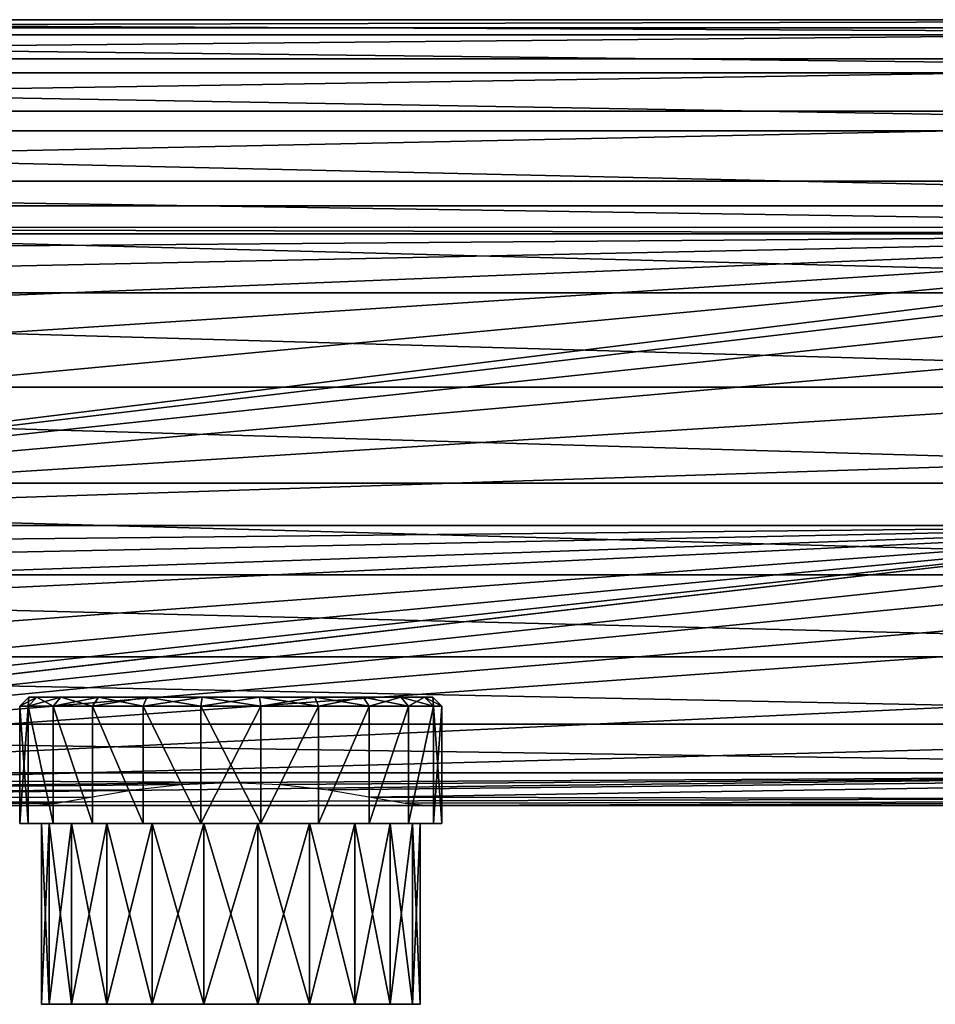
# Model space of a CAD drawing. Header units: millimetres. Extents: x -145 to 145, y -40 to 30.
# Tile 8 of 13: x -12 to 39, y -33 to 22. Entities that reach past the tile are written whole.
import ezdxf

# ---------------------------------------------------------------- set-up
doc = ezdxf.new("R2010")
doc.units = ezdxf.units.MM
doc.header["$LTSCALE"] = 115.467908
for name, color, linetype in [('29', 7, 'CONTINUOUS'), ('30', 7, 'CONTINUOUS'), ('31', 7, 'CONTINUOUS'), ('32', 7, 'CONTINUOUS'), ('36', 7, 'CONTINUOUS'), ('37', 7, 'CONTINUOUS'), ('38', 7, 'CONTINUOUS'), ('39', 7, 'CONTINUOUS'), ('40', 7, 'CONTINUOUS'), ('41', 7, 'CONTINUOUS'), ('42', 7, 'CONTINUOUS'), ('43', 7, 'CONTINUOUS')]:
    doc.layers.add(name, color=color, linetype=linetype)

msp = doc.modelspace()

# ---------------------------------------------------------------- linework, layer by layer
at = {"layer": '29', "color": 7, "linetype": 'CONTINUOUS', "true_color": 0xa2afbf}
for points in [[(91, 21.735, 0.816), (91, 21.284, -4.478), (-91, 21.284, -4.477), (91, 21.735, 0.816)], [(91, 20.889, 6.06), (91, 21.735, 0.816), (-91, 21.735, 0.816), (91, 20.889, 6.06)], [(-91, 21.735, 0.816), (91, 21.735, 0.816), (-91, 21.284, -4.477), (-91, 21.735, 0.816)], [(-91, 20.888, 6.061), (91, 20.889, 6.06), (-91, 21.735, 0.816), (-91, 20.888, 6.061)], [(91, 21.284, -4.478), (91, 19.564, -9.504), (-91, 19.564, -9.503), (91, 21.284, -4.478)], [(-91, 21.284, -4.477), (91, 21.284, -4.478), (-91, 19.564, -9.503), (-91, 21.284, -4.477)], [(91, 18.796, 10.943), (91, 20.889, 6.06), (-91, 20.888, 6.061), (91, 18.796, 10.943)], [(-91, 18.796, 10.944), (91, 18.796, 10.943), (-91, 20.888, 6.061), (-91, 18.796, 10.944)], [(91, 19.564, -9.504), (91, 16.676, -13.963), (-91, 16.677, -13.962), (91, 19.564, -9.504)], [(-91, 19.564, -9.503), (91, 19.564, -9.504), (-91, 16.677, -13.962), (-91, 19.564, -9.503)], [(91, 15.583, 15.174), (91, 18.796, 10.943), (-91, 18.796, 10.944), (91, 15.583, 15.174)], [(-91, 15.582, 15.174), (91, 15.583, 15.174), (-91, 18.796, 10.944), (-91, 15.582, 15.174)], [(-91, 16.677, -13.962), (91, 16.676, -13.963), (-91, 12.795, -17.588), (-91, 16.677, -13.962)], [(91, 16.676, -13.963), (91, 12.794, -17.589), (-91, 12.795, -17.588), (91, 16.676, -13.963)], [(91, 11.44, 18.499), (91, 15.583, 15.174), (-91, 15.582, 15.174), (91, 11.44, 18.499)], [(-91, 11.439, 18.499), (91, 11.44, 18.499), (-91, 15.582, 15.174), (-91, 11.439, 18.499)], [(75.37, 10.246, -19.185), (-74.416, 10.239, -19.189), (-91, 12.795, -17.588), (75.37, 10.246, -19.185)], [(91, 12.794, -17.589), (75.37, 10.246, -19.185), (-91, 12.795, -17.588), (91, 12.794, -17.589)], [(91, 6.614, 20.72), (91, 11.44, 18.499), (-91, 11.439, 18.499), (91, 6.614, 20.72)], [(-91, 6.613, 20.72), (91, 6.614, 20.72), (-91, 11.439, 18.499), (-91, 6.613, 20.72)], [(75.37, 10.246, -19.185), (71.562, 9.876, -19.378), (-74.416, 10.239, -19.189), (75.37, 10.246, -19.185)], [(71.562, 9.876, -19.378), (-71.562, 9.876, -19.378), (-74.416, 10.239, -19.189), (71.562, 9.876, -19.378)], [(91, 1.394, 21.705), (91, 6.614, 20.72), (-91, 6.613, 20.72), (91, 1.394, 21.705)], [(-91, 1.393, 21.705), (91, 1.394, 21.705), (-91, 6.613, 20.72), (-91, 1.393, 21.705)], [(91, -3.91, 21.396), (91, 1.394, 21.705), (-91, 1.393, 21.705), (91, -3.91, 21.396)], [(-91, -3.91, 21.396), (91, -3.91, 21.396), (-91, 1.393, 21.705), (-91, -3.91, 21.396)], [(91, -8.98, 19.81), (91, -3.91, 21.396), (-91, -3.91, 21.396), (91, -8.98, 19.81)], [(-91, -8.98, 19.809), (91, -8.98, 19.81), (-91, -3.91, 21.396), (-91, -8.98, 19.809)], [(91, -13.514, 17.042), (91, -8.98, 19.81), (-91, -8.98, 19.809), (91, -13.514, 17.042)], [(-91, -13.515, 17.042), (91, -13.514, 17.042), (-91, -8.98, 19.809), (-91, -13.515, 17.042)], [(91, -17.242, 13.258), (91, -13.514, 17.042), (-91, -13.515, 17.042), (91, -17.242, 13.258)], [(-91, -17.243, 13.257), (91, -17.242, 13.258), (-91, -13.515, 17.042), (-91, -17.243, 13.257)], [(91, -19.942, 8.682), (91, -17.242, 13.258), (-91, -17.243, 13.257), (91, -19.942, 8.682)], [(-91, -19.942, 8.682), (91, -19.942, 8.682), (-91, -17.243, 13.257), (-91, -19.942, 8.682)], [(0, -20.47, 7.35), (91, -19.942, 8.682), (-91, -19.942, 8.682), (0, -20.47, 7.35)], [(-91, -21.452, 3.589), (0, -20.47, 7.35), (-91, -19.942, 8.682), (-91, -21.452, 3.589)], [(2.744, -20.583, 7.028), (91, -19.942, 8.682), (0, -20.47, 7.35), (2.744, -20.583, 7.028)], [(5.391, -20.891, 6.053), (91, -19.942, 8.682), (2.744, -20.583, 7.028), (5.391, -20.891, 6.053)], [(7.752, -21.287, 4.463), (91, -19.942, 8.682), (5.391, -20.891, 6.053), (7.752, -21.287, 4.463)], [(91, -21.452, 3.589), (91, -19.942, 8.682), (7.752, -21.287, 4.463), (91, -21.452, 3.589)], [(-2.746, -20.583, 7.027), (0, -20.47, 7.35), (-91, -21.452, 3.589), (-2.746, -20.583, 7.027)], [(-5.393, -20.891, 6.051), (-2.746, -20.583, 7.027), (-91, -21.452, 3.589), (-5.393, -20.891, 6.051)], [(-7.752, -21.287, 4.463), (-5.393, -20.891, 6.051), (-91, -21.452, 3.589), (-7.752, -21.287, 4.463)], [(-9.646, -21.619, 2.383), (-7.752, -21.287, 4.463), (-91, -21.452, 3.589), (-9.646, -21.619, 2.383)], [(-75, -21.75), (-9.646, -21.619, 2.383), (-91, -21.452, 3.589), (-75, -21.75)], [(-9.646, -21.619, 2.383), (-75, -21.75), (-10.962, -21.75), (-9.646, -21.619, 2.383)], [(9.646, -21.619, 2.383), (91, -21.452, 3.589), (7.752, -21.287, 4.463), (9.646, -21.619, 2.383)], [(10.962, -21.75), (91, -21.452, 3.589), (9.646, -21.619, 2.383), (10.962, -21.75)], [(75, -21.75), (91, -21.452, 3.589), (10.962, -21.75), (75, -21.75)]]:
    msp.add_3dface(points, dxfattribs=at)
at = {"layer": '30', "color": 7, "linetype": 'CONTINUOUS', "true_color": 0xa2afbf}
for points in [[(-75, -21.75, -28), (75, -21.75, -28), (-3.276, -21.75, -15.888), (-75, -21.75, -28)], [(-75, -21.75), (-75, -21.75, -28), (-3.276, -21.75, -15.888), (-75, -21.75)], [(-10.962, -21.75), (-75, -21.75), (-11.779, -21.75, -3.205), (-10.962, -21.75)], [(-11.678, -21.75, -6.511), (-75, -21.75), (-10.667, -21.75, -9.66), (-11.678, -21.75, -6.511)], [(-10.667, -21.75, -9.66), (-75, -21.75), (-8.826, -21.75, -12.407), (-10.667, -21.75, -9.66)], [(-8.826, -21.75, -12.407), (-75, -21.75), (-6.296, -21.75, -14.539), (-8.826, -21.75, -12.407)], [(-6.296, -21.75, -14.539), (-75, -21.75), (-3.276, -21.75, -15.888), (-6.296, -21.75, -14.539)], [(-3.276, -21.75, -15.888), (75, -21.75, -28), (0, -21.75, -16.35), (-3.276, -21.75, -15.888)], [(0, -21.75, -16.35), (75, -21.75, -28), (3.276, -21.75, -15.888), (0, -21.75, -16.35)], [(3.276, -21.75, -15.888), (75, -21.75, -28), (6.296, -21.75, -14.539), (3.276, -21.75, -15.888)], [(6.296, -21.75, -14.539), (75, -21.75, -28), (8.826, -21.75, -12.407), (6.296, -21.75, -14.539)], [(8.826, -21.75, -12.407), (75, -21.75, -28), (10.667, -21.75, -9.66), (8.826, -21.75, -12.407)], [(10.667, -21.75, -9.66), (75, -21.75, -28), (11.678, -21.75, -6.511), (10.667, -21.75, -9.66)], [(75, -21.75, -28), (75, -21.75), (10.962, -21.75), (75, -21.75, -28)], [(75, -21.75, -28), (10.962, -21.75), (11.779, -21.75, -3.205), (75, -21.75, -28)], [(11.678, -21.75, -6.511), (75, -21.75, -28), (11.779, -21.75, -3.205), (11.678, -21.75, -6.511)]]:
    msp.add_3dface(points, dxfattribs=at)
at = {"layer": '31', "color": 7, "linetype": 'CONTINUOUS', "true_color": 0xa2afbf}
for points in [[(59.008, -6.256, -28), (59.095, -7.491, -28), (-75, -21.75, -28), (59.008, -6.256, -28)], [(59.008, -6.256, -28), (-75, -21.75, -28), (-71.295, -21.315, -28), (59.008, -6.256, -28)], [(59.008, -6.256, -28), (-71.295, -21.315, -28), (-67.789, -20.032, -28), (59.008, -6.256, -28)], [(59.008, -6.256, -28), (-67.789, -20.032, -28), (-64.675, -17.972, -28), (59.008, -6.256, -28)], [(59.008, -6.256, -28), (-64.675, -17.972, -28), (-62.124, -15.247, -28), (59.008, -6.256, -28)], [(59.008, -6.256, -28), (-62.124, -15.247, -28), (-60.276, -12.011, -28), (59.008, -6.256, -28)], [(59.008, -6.256, -28), (-60.276, -12.011, -28), (-59.688, -10.39, -28), (59.008, -6.256, -28)], [(-59.277, -8.715, -28), (59.008, -6.256, -28), (-59.688, -10.39, -28), (-59.277, -8.715, -28)], [(59.008, -6.256, -28), (-59.277, -8.715, -28), (-59.095, -7.491, -28), (59.008, -6.256, -28)], [(59.008, -6.256, -28), (-59.095, -7.491, -28), (-59.008, -6.256, -28), (59.008, -6.256, -28)], [(59.095, -7.491, -28), (59.277, -8.715, -28), (-75, -21.75, -28), (59.095, -7.491, -28)], [(-75, -21.75, -28), (59.277, -8.715, -28), (59.688, -10.39, -28), (-75, -21.75, -28)], [(60.276, -12.011, -28), (-75, -21.75, -28), (59.688, -10.39, -28), (60.276, -12.011, -28)], [(60.276, -12.011, -28), (62.124, -15.247, -28), (-75, -21.75, -28), (60.276, -12.011, -28)], [(62.124, -15.247, -28), (64.675, -17.972, -28), (-75, -21.75, -28), (62.124, -15.247, -28)], [(64.675, -17.972, -28), (67.789, -20.032, -28), (-75, -21.75, -28), (64.675, -17.972, -28)], [(67.789, -20.032, -28), (71.295, -21.315, -28), (-75, -21.75, -28), (67.789, -20.032, -28)], [(71.295, -21.315, -28), (75, -21.75, -28), (-75, -21.75, -28), (71.295, -21.315, -28)]]:
    msp.add_3dface(points, dxfattribs=at)
at = {"layer": '32', "color": 7, "linetype": 'CONTINUOUS', "true_color": 0xa2afbf}
for points in [[(71.562, 9.876, -19.378), (-68.314, 8.786, -19.961), (-71.562, 9.876, -19.378), (71.562, 9.876, -19.378)], [(71.562, 9.876, -19.378), (-65.298, 6.972, -20.931), (-68.314, 8.786, -19.961), (71.562, 9.876, -19.378)], [(71.562, 9.876, -19.378), (-62.673, 4.45, -22.279), (-65.298, 6.972, -20.931), (71.562, 9.876, -19.378)], [(71.562, 9.876, -19.378), (-60.632, 1.289, -23.968), (-62.673, 4.45, -22.279), (71.562, 9.876, -19.378)], [(71.562, 9.876, -19.378), (-59.364, -2.359, -25.917), (-60.632, 1.289, -23.968), (71.562, 9.876, -19.378)], [(71.562, 9.876, -19.378), (-59.008, -6.256, -28), (-59.364, -2.359, -25.917), (71.562, 9.876, -19.378)], [(71.562, 9.876, -19.378), (68.314, 8.786, -19.961), (-59.008, -6.256, -28), (71.562, 9.876, -19.378)], [(68.314, 8.786, -19.961), (65.298, 6.972, -20.931), (-59.008, -6.256, -28), (68.314, 8.786, -19.961)], [(65.298, 6.972, -20.931), (62.673, 4.45, -22.279), (-59.008, -6.256, -28), (65.298, 6.972, -20.931)], [(62.673, 4.45, -22.279), (60.632, 1.289, -23.968), (-59.008, -6.256, -28), (62.673, 4.45, -22.279)], [(60.632, 1.289, -23.968), (59.364, -2.359, -25.917), (-59.008, -6.256, -28), (60.632, 1.289, -23.968)], [(59.364, -2.359, -25.917), (59.008, -6.256, -28), (-59.008, -6.256, -28), (59.364, -2.359, -25.917)]]:
    msp.add_3dface(points, dxfattribs=at)
at = {"layer": '36', "color": 7, "linetype": 'CONTINUOUS', "true_color": 0xe0f2ff}
for points in [[(-10.054, -32.75, -7.449), (10.477, -32.75, -4.5), (-10.477, -32.75, -4.5), (-10.054, -32.75, -7.449)], [(-10.477, -32.75, -4.5), (10.477, -32.75, -4.5), (10.054, -32.75, -1.551), (-10.477, -32.75, -4.5)], [(-10.054, -32.75, -1.551), (-10.477, -32.75, -4.5), (10.054, -32.75, -1.551), (-10.054, -32.75, -1.551)], [(10.054, -32.75, -7.449), (10.477, -32.75, -4.5), (-10.054, -32.75, -7.449), (10.054, -32.75, -7.449)], [(-8.815, -32.75, -10.162), (10.054, -32.75, -7.449), (-10.054, -32.75, -7.449), (-8.815, -32.75, -10.162)], [(-8.815, -32.75, 1.162), (-10.054, -32.75, -1.551), (8.815, -32.75, 1.162), (-8.815, -32.75, 1.162)], [(8.815, -32.75, 1.162), (-10.054, -32.75, -1.551), (10.054, -32.75, -1.551), (8.815, -32.75, 1.162)], [(8.815, -32.75, -10.162), (10.054, -32.75, -7.449), (-8.815, -32.75, -10.162), (8.815, -32.75, -10.162)], [(-6.861, -32.75, -12.418), (8.815, -32.75, -10.162), (-8.815, -32.75, -10.162), (-6.861, -32.75, -12.418)], [(-6.861, -32.75, 3.418), (-8.815, -32.75, 1.162), (6.861, -32.75, 3.418), (-6.861, -32.75, 3.418)], [(6.861, -32.75, 3.418), (-8.815, -32.75, 1.162), (8.815, -32.75, 1.162), (6.861, -32.75, 3.418)], [(6.861, -32.75, -12.418), (8.815, -32.75, -10.162), (-6.861, -32.75, -12.418), (6.861, -32.75, -12.418)], [(-4.351, -32.75, -14.031), (6.861, -32.75, -12.418), (-6.861, -32.75, -12.418), (-4.351, -32.75, -14.031)], [(-4.351, -32.75, 5.031), (-6.861, -32.75, 3.418), (4.351, -32.75, 5.031), (-4.351, -32.75, 5.031)], [(4.351, -32.75, 5.031), (-6.861, -32.75, 3.418), (6.861, -32.75, 3.418), (4.351, -32.75, 5.031)], [(4.351, -32.75, -14.031), (6.861, -32.75, -12.418), (-4.351, -32.75, -14.031), (4.351, -32.75, -14.031)], [(-1.49, -32.75, -14.871), (4.351, -32.75, -14.031), (-4.351, -32.75, -14.031), (-1.49, -32.75, -14.871)], [(-1.49, -32.75, 5.871), (-4.351, -32.75, 5.031), (1.49, -32.75, 5.871), (-1.49, -32.75, 5.871)], [(1.49, -32.75, 5.871), (-4.351, -32.75, 5.031), (4.351, -32.75, 5.031), (1.49, -32.75, 5.871)], [(1.49, -32.75, -14.871), (4.351, -32.75, -14.031), (-1.49, -32.75, -14.871), (1.49, -32.75, -14.871)]]:
    msp.add_3dface(points, dxfattribs=at)
at = {"layer": '37', "color": 7, "linetype": 'CONTINUOUS', "true_color": 0xe0f2ff}
for points in [[(-10.477, -32.75, -4.5), (-10.054, -32.75, -1.551), (-10.477, -22.75, -4.5), (-10.477, -32.75, -4.5)], [(-10.477, -22.75, -4.5), (-10.054, -32.75, -1.551), (-10.054, -22.75, -1.551), (-10.477, -22.75, -4.5)], [(-10.054, -32.75, -1.551), (-8.815, -32.75, 1.162), (-10.054, -22.75, -1.551), (-10.054, -32.75, -1.551)], [(-10.054, -22.75, -1.551), (-8.815, -32.75, 1.162), (-8.815, -22.75, 1.162), (-10.054, -22.75, -1.551)], [(-8.815, -32.75, 1.162), (-6.861, -32.75, 3.418), (-8.815, -22.75, 1.162), (-8.815, -32.75, 1.162)], [(-8.815, -22.75, 1.162), (-6.861, -32.75, 3.418), (-6.861, -22.75, 3.418), (-8.815, -22.75, 1.162)], [(-6.861, -32.75, 3.418), (-4.351, -32.75, 5.031), (-6.861, -22.75, 3.418), (-6.861, -32.75, 3.418)], [(-6.861, -22.75, 3.418), (-4.351, -32.75, 5.031), (-4.351, -22.75, 5.031), (-6.861, -22.75, 3.418)], [(-4.351, -32.75, 5.031), (-1.49, -32.75, 5.871), (-4.351, -22.75, 5.031), (-4.351, -32.75, 5.031)], [(-4.351, -22.75, 5.031), (-1.49, -32.75, 5.871), (-1.49, -22.75, 5.871), (-4.351, -22.75, 5.031)], [(-1.49, -32.75, 5.871), (1.49, -32.75, 5.871), (-1.49, -22.75, 5.871), (-1.49, -32.75, 5.871)], [(-1.49, -22.75, 5.871), (1.49, -32.75, 5.871), (1.49, -22.75, 5.871), (-1.49, -22.75, 5.871)], [(1.49, -32.75, 5.871), (4.351, -32.75, 5.031), (1.49, -22.75, 5.871), (1.49, -32.75, 5.871)], [(1.49, -22.75, 5.871), (4.351, -32.75, 5.031), (4.351, -22.75, 5.031), (1.49, -22.75, 5.871)], [(4.351, -32.75, 5.031), (6.861, -32.75, 3.418), (4.351, -22.75, 5.031), (4.351, -32.75, 5.031)], [(4.351, -22.75, 5.031), (6.861, -32.75, 3.418), (6.861, -22.75, 3.418), (4.351, -22.75, 5.031)], [(6.861, -32.75, 3.418), (8.815, -32.75, 1.162), (6.861, -22.75, 3.418), (6.861, -32.75, 3.418)], [(6.861, -22.75, 3.418), (8.815, -32.75, 1.162), (8.815, -22.75, 1.162), (6.861, -22.75, 3.418)], [(8.815, -32.75, 1.162), (10.054, -32.75, -1.551), (8.815, -22.75, 1.162), (8.815, -32.75, 1.162)], [(8.815, -22.75, 1.162), (10.054, -32.75, -1.551), (10.054, -22.75, -1.551), (8.815, -22.75, 1.162)], [(10.054, -32.75, -1.551), (10.477, -32.75, -4.5), (10.054, -22.75, -1.551), (10.054, -32.75, -1.551)], [(10.054, -22.75, -1.551), (10.477, -32.75, -4.5), (10.477, -22.75, -4.5), (10.054, -22.75, -1.551)]]:
    msp.add_3dface(points, dxfattribs=at)
at = {"layer": '38', "color": 7, "linetype": 'CONTINUOUS', "true_color": 0xe0f2ff}
for points in [[(-10.477, -22.75, -4.5), (-10.054, -22.75, -1.551), (-11.675, -22.75, -4.5), (-10.477, -22.75, -4.5)], [(-11.203, -22.75, -7.786), (-10.477, -22.75, -4.5), (-11.675, -22.75, -4.5), (-11.203, -22.75, -7.786)], [(-11.675, -22.75, -4.5), (-10.054, -22.75, -1.551), (-11.203, -22.75, -1.214), (-11.675, -22.75, -4.5)], [(-10.054, -22.75, -7.449), (-10.477, -22.75, -4.5), (-11.203, -22.75, -7.786), (-10.054, -22.75, -7.449)], [(-10.054, -22.75, -1.551), (-8.815, -22.75, 1.162), (-11.203, -22.75, -1.214), (-10.054, -22.75, -1.551)], [(-11.203, -22.75, -1.214), (-8.815, -22.75, 1.162), (-9.822, -22.75, 1.81), (-11.203, -22.75, -1.214)], [(-8.815, -22.75, -10.162), (-10.054, -22.75, -7.449), (-11.203, -22.75, -7.786), (-8.815, -22.75, -10.162)], [(-9.822, -22.75, -10.81), (-8.815, -22.75, -10.162), (-11.203, -22.75, -7.786), (-9.822, -22.75, -10.81)], [(-8.815, -22.75, 1.162), (-6.861, -22.75, 3.418), (-9.822, -22.75, 1.81), (-8.815, -22.75, 1.162)], [(-9.822, -22.75, 1.81), (-6.861, -22.75, 3.418), (-7.645, -22.75, 4.323), (-9.822, -22.75, 1.81)], [(-6.861, -22.75, -12.418), (-8.815, -22.75, -10.162), (-9.822, -22.75, -10.81), (-6.861, -22.75, -12.418)], [(-7.645, -22.75, -13.323), (-6.861, -22.75, -12.418), (-9.822, -22.75, -10.81), (-7.645, -22.75, -13.323)], [(-6.861, -22.75, 3.418), (-4.351, -22.75, 5.031), (-7.645, -22.75, 4.323), (-6.861, -22.75, 3.418)], [(-4.351, -22.75, 5.031), (-1.49, -22.75, 5.871), (-7.645, -22.75, 4.323), (-4.351, -22.75, 5.031)], [(-7.645, -22.75, 4.323), (-1.49, -22.75, 5.871), (-4.848, -22.75, 6.12), (-7.645, -22.75, 4.323)], [(-4.351, -22.75, -14.031), (-6.861, -22.75, -12.418), (-7.645, -22.75, -13.323), (-4.351, -22.75, -14.031)], [(-4.848, -22.75, -15.12), (-4.351, -22.75, -14.031), (-7.645, -22.75, -13.323), (-4.848, -22.75, -15.12)], [(-4.848, -22.75, 6.12), (-1.49, -22.75, 5.871), (4.848, -22.75, 6.12), (-4.848, -22.75, 6.12)], [(-1.49, -22.75, -14.871), (-4.351, -22.75, -14.031), (-4.848, -22.75, -15.12), (-1.49, -22.75, -14.871)], [(1.49, -22.75, -14.871), (-1.49, -22.75, -14.871), (-4.848, -22.75, -15.12), (1.49, -22.75, -14.871)], [(4.848, -22.75, -15.12), (1.49, -22.75, -14.871), (-4.848, -22.75, -15.12), (4.848, -22.75, -15.12)], [(-1.66, -22.75, -16.056), (4.848, -22.75, -15.12), (-4.848, -22.75, -15.12), (-1.66, -22.75, -16.056)], [(-1.66, -22.75, 7.056), (-4.848, -22.75, 6.12), (1.66, -22.75, 7.056), (-1.66, -22.75, 7.056)], [(1.66, -22.75, 7.056), (-4.848, -22.75, 6.12), (4.848, -22.75, 6.12), (1.66, -22.75, 7.056)], [(1.66, -22.75, -16.056), (4.848, -22.75, -15.12), (-1.66, -22.75, -16.056), (1.66, -22.75, -16.056)], [(-1.49, -22.75, 5.871), (1.49, -22.75, 5.871), (4.848, -22.75, 6.12), (-1.49, -22.75, 5.871)], [(1.49, -22.75, 5.871), (4.351, -22.75, 5.031), (4.848, -22.75, 6.12), (1.49, -22.75, 5.871)], [(4.351, -22.75, -14.031), (1.49, -22.75, -14.871), (7.645, -22.75, -13.323), (4.351, -22.75, -14.031)], [(7.645, -22.75, -13.323), (1.49, -22.75, -14.871), (4.848, -22.75, -15.12), (7.645, -22.75, -13.323)], [(4.351, -22.75, 5.031), (6.861, -22.75, 3.418), (7.645, -22.75, 4.323), (4.351, -22.75, 5.031)], [(4.848, -22.75, 6.12), (4.351, -22.75, 5.031), (7.645, -22.75, 4.323), (4.848, -22.75, 6.12)], [(6.861, -22.75, -12.418), (4.351, -22.75, -14.031), (7.645, -22.75, -13.323), (6.861, -22.75, -12.418)], [(6.861, -22.75, 3.418), (8.815, -22.75, 1.162), (9.822, -22.75, 1.81), (6.861, -22.75, 3.418)], [(7.645, -22.75, 4.323), (6.861, -22.75, 3.418), (9.822, -22.75, 1.81), (7.645, -22.75, 4.323)], [(8.815, -22.75, -10.162), (6.861, -22.75, -12.418), (9.822, -22.75, -10.81), (8.815, -22.75, -10.162)], [(9.822, -22.75, -10.81), (6.861, -22.75, -12.418), (7.645, -22.75, -13.323), (9.822, -22.75, -10.81)], [(8.815, -22.75, 1.162), (10.054, -22.75, -1.551), (11.203, -22.75, -1.214), (8.815, -22.75, 1.162)], [(9.822, -22.75, 1.81), (8.815, -22.75, 1.162), (11.203, -22.75, -1.214), (9.822, -22.75, 1.81)], [(10.054, -22.75, -7.449), (8.815, -22.75, -10.162), (11.203, -22.75, -7.786), (10.054, -22.75, -7.449)], [(11.203, -22.75, -7.786), (8.815, -22.75, -10.162), (9.822, -22.75, -10.81), (11.203, -22.75, -7.786)], [(10.054, -22.75, -1.551), (10.477, -22.75, -4.5), (11.203, -22.75, -1.214), (10.054, -22.75, -1.551)], [(10.477, -22.75, -4.5), (10.054, -22.75, -7.449), (11.675, -22.75, -4.5), (10.477, -22.75, -4.5)], [(11.675, -22.75, -4.5), (10.054, -22.75, -7.449), (11.203, -22.75, -7.786), (11.675, -22.75, -4.5)], [(10.477, -22.75, -4.5), (11.675, -22.75, -4.5), (11.203, -22.75, -1.214), (10.477, -22.75, -4.5)]]:
    msp.add_3dface(points, dxfattribs=at)
at = {"layer": '39', "color": 7, "linetype": 'CONTINUOUS', "true_color": 0xe0f2ff}
for points in [[(-11.675, -22.75, -4.5), (-11.203, -22.75, -1.214), (-11.675, -16.25, -4.5), (-11.675, -22.75, -4.5)], [(-11.675, -16.25, -4.5), (-11.203, -22.75, -1.214), (-11.202, -16.25, -1.211), (-11.675, -16.25, -4.5)], [(-11.203, -22.75, -1.214), (-9.822, -22.75, 1.81), (-11.202, -16.25, -1.211), (-11.203, -22.75, -1.214)], [(-11.202, -16.25, -1.211), (-9.822, -22.75, 1.81), (-9.822, -16.25, 1.812), (-11.202, -16.25, -1.211)], [(-9.822, -22.75, 1.81), (-7.645, -22.75, 4.323), (-9.822, -16.25, 1.812), (-9.822, -22.75, 1.81)], [(-9.822, -16.25, 1.812), (-7.645, -22.75, 4.323), (-7.646, -16.25, 4.323), (-9.822, -16.25, 1.812)], [(-7.645, -22.75, 4.323), (-4.848, -22.75, 6.12), (-7.646, -16.25, 4.323), (-7.645, -22.75, 4.323)], [(-7.646, -16.25, 4.323), (-4.848, -22.75, 6.12), (-4.85, -16.25, 6.12), (-7.646, -16.25, 4.323)], [(-4.848, -22.75, 6.12), (-1.66, -22.75, 7.056), (-4.85, -16.25, 6.12), (-4.848, -22.75, 6.12)], [(-4.85, -16.25, 6.12), (-1.66, -22.75, 7.056), (-1.662, -16.25, 7.056), (-4.85, -16.25, 6.12)], [(-1.66, -22.75, 7.056), (1.66, -22.75, 7.056), (-1.662, -16.25, 7.056), (-1.66, -22.75, 7.056)], [(-1.662, -16.25, 7.056), (1.66, -22.75, 7.056), (1.662, -16.25, 7.056), (-1.662, -16.25, 7.056)], [(1.66, -22.75, 7.056), (4.848, -22.75, 6.12), (4.85, -16.25, 6.12), (1.66, -22.75, 7.056)], [(1.662, -16.25, 7.056), (1.66, -22.75, 7.056), (4.85, -16.25, 6.12), (1.662, -16.25, 7.056)], [(4.848, -22.75, 6.12), (7.645, -22.75, 4.323), (7.646, -16.25, 4.323), (4.848, -22.75, 6.12)], [(4.85, -16.25, 6.12), (4.848, -22.75, 6.12), (7.646, -16.25, 4.323), (4.85, -16.25, 6.12)], [(7.645, -22.75, 4.323), (9.822, -22.75, 1.81), (9.822, -16.25, 1.812), (7.645, -22.75, 4.323)], [(7.646, -16.25, 4.323), (7.645, -22.75, 4.323), (9.822, -16.25, 1.812), (7.646, -16.25, 4.323)], [(9.822, -22.75, 1.81), (11.203, -22.75, -1.214), (11.202, -16.25, -1.211), (9.822, -22.75, 1.81)], [(9.822, -16.25, 1.812), (9.822, -22.75, 1.81), (11.202, -16.25, -1.211), (9.822, -16.25, 1.812)], [(11.203, -22.75, -1.214), (11.675, -22.75, -4.5), (11.202, -16.25, -1.211), (11.203, -22.75, -1.214)], [(11.675, -22.75, -4.5), (11.675, -16.25, -4.5), (11.202, -16.25, -1.211), (11.675, -22.75, -4.5)]]:
    msp.add_3dface(points, dxfattribs=at)
at = {"layer": '40', "color": 7, "linetype": 'CONTINUOUS', "true_color": 0xe0f2ff}
for points in [[(-10.054, -32.75, -7.449), (-10.477, -32.75, -4.5), (-10.054, -22.75, -7.449), (-10.054, -32.75, -7.449)], [(-10.477, -32.75, -4.5), (-10.477, -22.75, -4.5), (-10.054, -22.75, -7.449), (-10.477, -32.75, -4.5)], [(-8.815, -32.75, -10.162), (-10.054, -32.75, -7.449), (-8.815, -22.75, -10.162), (-8.815, -32.75, -10.162)], [(-10.054, -32.75, -7.449), (-10.054, -22.75, -7.449), (-8.815, -22.75, -10.162), (-10.054, -32.75, -7.449)], [(-6.861, -32.75, -12.418), (-8.815, -32.75, -10.162), (-6.861, -22.75, -12.418), (-6.861, -32.75, -12.418)], [(-8.815, -32.75, -10.162), (-8.815, -22.75, -10.162), (-6.861, -22.75, -12.418), (-8.815, -32.75, -10.162)], [(-4.351, -32.75, -14.031), (-6.861, -32.75, -12.418), (-4.351, -22.75, -14.031), (-4.351, -32.75, -14.031)], [(-6.861, -32.75, -12.418), (-6.861, -22.75, -12.418), (-4.351, -22.75, -14.031), (-6.861, -32.75, -12.418)], [(-1.49, -32.75, -14.871), (-4.351, -32.75, -14.031), (-1.49, -22.75, -14.871), (-1.49, -32.75, -14.871)], [(-4.351, -32.75, -14.031), (-4.351, -22.75, -14.031), (-1.49, -22.75, -14.871), (-4.351, -32.75, -14.031)], [(1.49, -32.75, -14.871), (-1.49, -32.75, -14.871), (1.49, -22.75, -14.871), (1.49, -32.75, -14.871)], [(-1.49, -32.75, -14.871), (-1.49, -22.75, -14.871), (1.49, -22.75, -14.871), (-1.49, -32.75, -14.871)], [(4.351, -32.75, -14.031), (1.49, -32.75, -14.871), (4.351, -22.75, -14.031), (4.351, -32.75, -14.031)], [(1.49, -32.75, -14.871), (1.49, -22.75, -14.871), (4.351, -22.75, -14.031), (1.49, -32.75, -14.871)], [(6.861, -32.75, -12.418), (4.351, -32.75, -14.031), (6.861, -22.75, -12.418), (6.861, -32.75, -12.418)], [(4.351, -32.75, -14.031), (4.351, -22.75, -14.031), (6.861, -22.75, -12.418), (4.351, -32.75, -14.031)], [(8.815, -32.75, -10.162), (6.861, -32.75, -12.418), (8.815, -22.75, -10.162), (8.815, -32.75, -10.162)], [(6.861, -32.75, -12.418), (6.861, -22.75, -12.418), (8.815, -22.75, -10.162), (6.861, -32.75, -12.418)], [(10.054, -32.75, -7.449), (8.815, -32.75, -10.162), (10.054, -22.75, -7.449), (10.054, -32.75, -7.449)], [(8.815, -32.75, -10.162), (8.815, -22.75, -10.162), (10.054, -22.75, -7.449), (8.815, -32.75, -10.162)], [(10.477, -32.75, -4.5), (10.054, -32.75, -7.449), (10.477, -22.75, -4.5), (10.477, -32.75, -4.5)], [(10.477, -22.75, -4.5), (10.054, -32.75, -7.449), (10.054, -22.75, -7.449), (10.477, -22.75, -4.5)]]:
    msp.add_3dface(points, dxfattribs=at)
at = {"layer": '41', "color": 7, "linetype": 'CONTINUOUS', "true_color": 0xe0f2ff}
for points in [[(-11.203, -22.75, -7.786), (-11.675, -22.75, -4.5), (-11.202, -16.25, -7.789), (-11.203, -22.75, -7.786)], [(-11.675, -22.75, -4.5), (-11.675, -16.25, -4.5), (-11.202, -16.25, -7.789), (-11.675, -22.75, -4.5)], [(-9.822, -22.75, -10.81), (-11.203, -22.75, -7.786), (-11.202, -16.25, -7.789), (-9.822, -22.75, -10.81)], [(-9.822, -16.25, -10.812), (-9.822, -22.75, -10.81), (-11.202, -16.25, -7.789), (-9.822, -16.25, -10.812)], [(-7.645, -22.75, -13.323), (-9.822, -22.75, -10.81), (-9.822, -16.25, -10.812), (-7.645, -22.75, -13.323)], [(-7.646, -16.25, -13.323), (-7.645, -22.75, -13.323), (-9.822, -16.25, -10.812), (-7.646, -16.25, -13.323)], [(-4.848, -22.75, -15.12), (-7.645, -22.75, -13.323), (-7.646, -16.25, -13.323), (-4.848, -22.75, -15.12)], [(-4.85, -16.25, -15.12), (-4.848, -22.75, -15.12), (-7.646, -16.25, -13.323), (-4.85, -16.25, -15.12)], [(-1.66, -22.75, -16.056), (-4.848, -22.75, -15.12), (-4.85, -16.25, -15.12), (-1.66, -22.75, -16.056)], [(-1.662, -16.25, -16.056), (-1.66, -22.75, -16.056), (-4.85, -16.25, -15.12), (-1.662, -16.25, -16.056)], [(1.662, -16.25, -16.056), (-1.66, -22.75, -16.056), (-1.662, -16.25, -16.056), (1.662, -16.25, -16.056)], [(1.66, -22.75, -16.056), (-1.66, -22.75, -16.056), (1.662, -16.25, -16.056), (1.66, -22.75, -16.056)], [(4.848, -22.75, -15.12), (1.66, -22.75, -16.056), (4.85, -16.25, -15.12), (4.848, -22.75, -15.12)], [(4.85, -16.25, -15.12), (1.66, -22.75, -16.056), (1.662, -16.25, -16.056), (4.85, -16.25, -15.12)], [(7.645, -22.75, -13.323), (4.848, -22.75, -15.12), (7.646, -16.25, -13.323), (7.645, -22.75, -13.323)], [(7.646, -16.25, -13.323), (4.848, -22.75, -15.12), (4.85, -16.25, -15.12), (7.646, -16.25, -13.323)], [(9.822, -22.75, -10.81), (7.645, -22.75, -13.323), (9.822, -16.25, -10.812), (9.822, -22.75, -10.81)], [(9.822, -16.25, -10.812), (7.645, -22.75, -13.323), (7.646, -16.25, -13.323), (9.822, -16.25, -10.812)], [(11.203, -22.75, -7.786), (9.822, -22.75, -10.81), (11.202, -16.25, -7.789), (11.203, -22.75, -7.786)], [(11.202, -16.25, -7.789), (9.822, -22.75, -10.81), (9.822, -16.25, -10.812), (11.202, -16.25, -7.789)], [(11.675, -16.25, -4.5), (11.203, -22.75, -7.786), (11.202, -16.25, -7.789), (11.675, -16.25, -4.5)], [(11.675, -22.75, -4.5), (11.203, -22.75, -7.786), (11.675, -16.25, -4.5), (11.675, -22.75, -4.5)]]:
    msp.add_3dface(points, dxfattribs=at)
at = {"layer": '42', "color": 7, "linetype": 'CONTINUOUS', "true_color": 0xe0f2ff}
for points in [[(-11.675, -16.25, -4.5), (-11.202, -16.25, -1.211), (-11.175, -15.75, -4.5), (-11.675, -16.25, -4.5)], [(-11.202, -16.25, -1.211), (-9.822, -16.25, 1.812), (-10.722, -15.75, -1.352), (-11.202, -16.25, -1.211)], [(-11.175, -15.75, -4.5), (-11.202, -16.25, -1.211), (-10.722, -15.75, -1.352), (-11.175, -15.75, -4.5)], [(-10.722, -15.75, -1.352), (-9.822, -16.25, 1.812), (-9.401, -15.75, 1.542), (-10.722, -15.75, -1.352)], [(-9.822, -16.25, 1.812), (-7.646, -16.25, 4.323), (-9.401, -15.75, 1.542), (-9.822, -16.25, 1.812)], [(-9.401, -15.75, 1.542), (-7.646, -16.25, 4.323), (-7.318, -15.75, 3.945), (-9.401, -15.75, 1.542)], [(-7.646, -16.25, 4.323), (-4.85, -16.25, 6.12), (-7.318, -15.75, 3.945), (-7.646, -16.25, 4.323)], [(-7.318, -15.75, 3.945), (-4.85, -16.25, 6.12), (-4.642, -15.75, 5.665), (-7.318, -15.75, 3.945)], [(-4.85, -16.25, 6.12), (-1.662, -16.25, 7.056), (-4.642, -15.75, 5.665), (-4.85, -16.25, 6.12)], [(-4.642, -15.75, 5.665), (-1.662, -16.25, 7.056), (-1.59, -15.75, 6.561), (-4.642, -15.75, 5.665)], [(-1.662, -16.25, 7.056), (1.662, -16.25, 7.056), (-1.59, -15.75, 6.561), (-1.662, -16.25, 7.056)], [(-1.59, -15.75, 6.561), (1.662, -16.25, 7.056), (1.59, -15.75, 6.561), (-1.59, -15.75, 6.561)], [(1.662, -16.25, 7.056), (4.85, -16.25, 6.12), (1.59, -15.75, 6.561), (1.662, -16.25, 7.056)], [(1.59, -15.75, 6.561), (4.85, -16.25, 6.12), (4.642, -15.75, 5.665), (1.59, -15.75, 6.561)], [(4.85, -16.25, 6.12), (7.646, -16.25, 4.323), (4.642, -15.75, 5.665), (4.85, -16.25, 6.12)], [(4.642, -15.75, 5.665), (7.646, -16.25, 4.323), (7.318, -15.75, 3.945), (4.642, -15.75, 5.665)], [(7.646, -16.25, 4.323), (9.822, -16.25, 1.812), (7.318, -15.75, 3.945), (7.646, -16.25, 4.323)], [(7.318, -15.75, 3.945), (9.822, -16.25, 1.812), (9.401, -15.75, 1.542), (7.318, -15.75, 3.945)], [(9.822, -16.25, 1.812), (11.202, -16.25, -1.211), (9.401, -15.75, 1.542), (9.822, -16.25, 1.812)], [(9.401, -15.75, 1.542), (11.202, -16.25, -1.211), (10.722, -15.75, -1.352), (9.401, -15.75, 1.542)], [(11.202, -16.25, -1.211), (11.675, -16.25, -4.5), (10.722, -15.75, -1.352), (11.202, -16.25, -1.211)], [(10.722, -15.75, -1.352), (11.675, -16.25, -4.5), (11.175, -15.75, -4.5), (10.722, -15.75, -1.352)]]:
    msp.add_3dface(points, dxfattribs=at)
at = {"layer": '43', "color": 7, "linetype": 'CONTINUOUS', "true_color": 0xe0f2ff}
for points in [[(-11.202, -16.25, -7.789), (-11.675, -16.25, -4.5), (-10.722, -15.75, -7.648), (-11.202, -16.25, -7.789)], [(-11.675, -16.25, -4.5), (-11.175, -15.75, -4.5), (-10.722, -15.75, -7.648), (-11.675, -16.25, -4.5)], [(-9.822, -16.25, -10.812), (-11.202, -16.25, -7.789), (-9.401, -15.75, -10.542), (-9.822, -16.25, -10.812)], [(-9.401, -15.75, -10.542), (-11.202, -16.25, -7.789), (-10.722, -15.75, -7.648), (-9.401, -15.75, -10.542)], [(-7.646, -16.25, -13.323), (-9.822, -16.25, -10.812), (-7.318, -15.75, -12.945), (-7.646, -16.25, -13.323)], [(-7.318, -15.75, -12.945), (-9.822, -16.25, -10.812), (-9.401, -15.75, -10.542), (-7.318, -15.75, -12.945)], [(-4.85, -16.25, -15.12), (-7.646, -16.25, -13.323), (-4.642, -15.75, -14.665), (-4.85, -16.25, -15.12)], [(-4.642, -15.75, -14.665), (-7.646, -16.25, -13.323), (-7.318, -15.75, -12.945), (-4.642, -15.75, -14.665)], [(-1.662, -16.25, -16.056), (-4.85, -16.25, -15.12), (-1.59, -15.75, -15.561), (-1.662, -16.25, -16.056)], [(-1.59, -15.75, -15.561), (-4.85, -16.25, -15.12), (-4.642, -15.75, -14.665), (-1.59, -15.75, -15.561)], [(1.662, -16.25, -16.056), (-1.662, -16.25, -16.056), (1.59, -15.75, -15.561), (1.662, -16.25, -16.056)], [(1.59, -15.75, -15.561), (-1.662, -16.25, -16.056), (-1.59, -15.75, -15.561), (1.59, -15.75, -15.561)], [(4.642, -15.75, -14.665), (1.662, -16.25, -16.056), (1.59, -15.75, -15.561), (4.642, -15.75, -14.665)], [(4.85, -16.25, -15.12), (1.662, -16.25, -16.056), (4.642, -15.75, -14.665), (4.85, -16.25, -15.12)], [(7.318, -15.75, -12.945), (4.85, -16.25, -15.12), (4.642, -15.75, -14.665), (7.318, -15.75, -12.945)], [(7.646, -16.25, -13.323), (4.85, -16.25, -15.12), (7.318, -15.75, -12.945), (7.646, -16.25, -13.323)], [(9.401, -15.75, -10.542), (7.646, -16.25, -13.323), (7.318, -15.75, -12.945), (9.401, -15.75, -10.542)], [(9.822, -16.25, -10.812), (7.646, -16.25, -13.323), (9.401, -15.75, -10.542), (9.822, -16.25, -10.812)], [(10.722, -15.75, -7.648), (9.822, -16.25, -10.812), (9.401, -15.75, -10.542), (10.722, -15.75, -7.648)], [(11.202, -16.25, -7.789), (9.822, -16.25, -10.812), (10.722, -15.75, -7.648), (11.202, -16.25, -7.789)], [(11.175, -15.75, -4.5), (11.202, -16.25, -7.789), (10.722, -15.75, -7.648), (11.175, -15.75, -4.5)], [(11.675, -16.25, -4.5), (11.202, -16.25, -7.789), (11.175, -15.75, -4.5), (11.675, -16.25, -4.5)]]:
    msp.add_3dface(points, dxfattribs=at)

doc.saveas('drawing.dxf')
